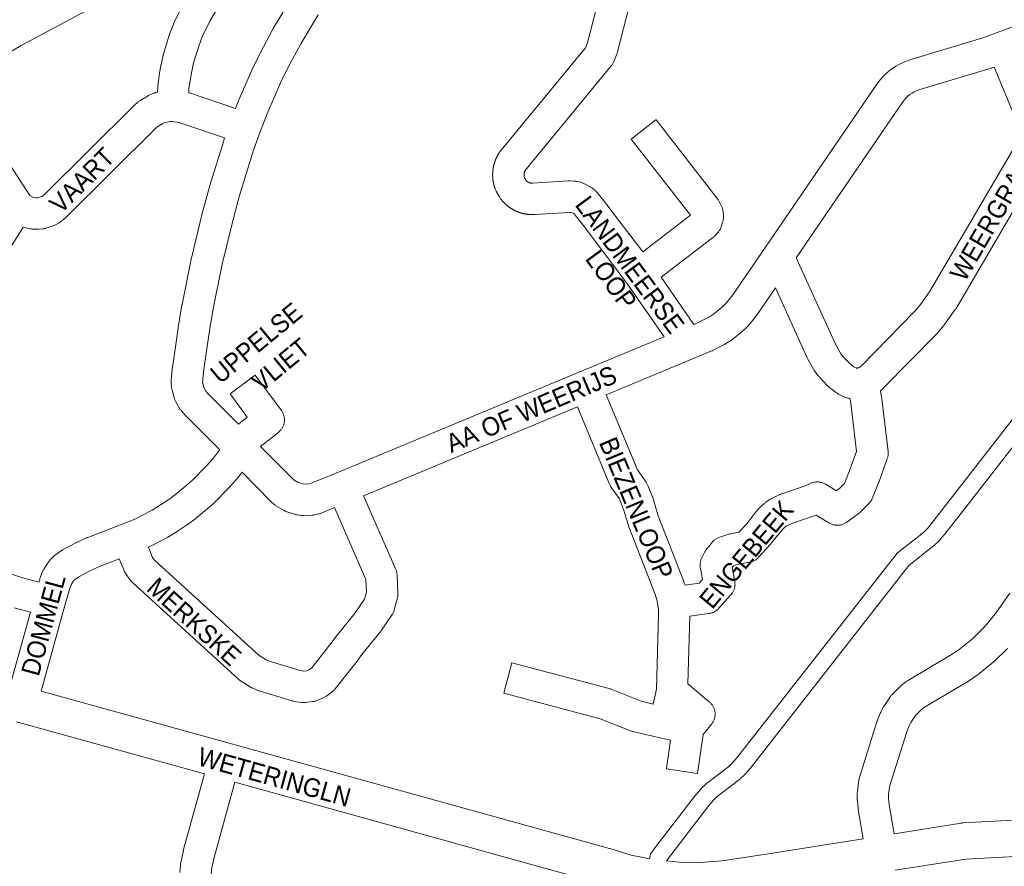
# Model space of a CAD drawing. Header units: metres. Extents: x 123819 to 142731, y 393440 to 405763.
# Tile 78 of 256: x 130596 to 131004, y 394930 to 395282. Entities that reach past the tile are written whole.
import ezdxf
from ezdxf.enums import TextEntityAlignment as Align

# ---------------------------------------------------------------- set-up
doc = ezdxf.new("R2010")
doc.units = ezdxf.units.M
doc.header["$MEASUREMENT"] = 0
for name, color, linetype, lineweight in [('gs-anno-wegen algemeen tekst', 7, 'Continuous', 0), ('gs-knt-aanvullende hoofdweg', 7, 'Continuous', 0), ('gs-knt-fietspaden', 7, 'Continuous', 0), ('gs-knt-wegen algemeen', 7, 'Continuous', 0), ('gs-vlk-plantopografie wegen algemeen', 7, 'Continuous', 0)]:
    doc.layers.add(name, color=color, linetype=linetype, lineweight=lineweight)
doc.styles.add('Style-Arial', font='arial.ttf')

msp = doc.modelspace()

# ---------------------------------------------------------------- linework, layer by layer
at = {"layer": 'gs-knt-aanvullende hoofdweg', "color": 7, "linetype": 'Continuous', "flags": 128}
for points in [[(130628.96, 395288.46), (130596.25, 395271.03), (130569.65, 395255.42)], [(130604.63, 395003.17), (130682.69, 394981.55), (130840.55, 394937.84), (130840.66, 394937.81), (130849.57, 394935.18), (130853.8, 394934.23), (130857.22, 394933.63)], [(130672.41, 394968.81), (130594.35, 394990.43)], [(130958.7, 394944), (130986.49, 394948.41), (130986.74, 394948.44), (130986.83, 394948.45), (130986.87, 394948.46), (130987, 394948.47), (130987.26, 394948.49), (131029.47, 394950.76), (131071.8, 394953.04), (131072.02, 394953.05), (131072.23, 394953.05), (131175.58, 394952.6), (131180.38, 394952.58), (131182.92, 394952.97), (131188.95, 394954.43), (131194.68, 394956.54), (131200.21, 394959.33), (131202.62, 394960.82), (131207.69, 394964.59), (131209.81, 394966.47), (131214.08, 394970.97), (131217.79, 394975.92), (131219.5, 394978.68), (131220.48, 394980.53)], [(130854.67, 394918.83), (130851.05, 394919.46), (130850.86, 394919.5), (130850.67, 394919.54), (130846.02, 394920.59), (130845.79, 394920.64), (130845.56, 394920.71), (130836.48, 394923.38), (130684.96, 394965.34)], [(130864.19, 394932.72), (130869.47, 394932.22), (130878.37, 394932.12), (130887.27, 394932.76), (130905.54, 394935.56), (130945.84, 394941.95)], [(131024.38, 394935.45), (130988.46, 394933.51), (130959.21, 394928.87)]]:
    msp.add_lwpolyline(points, dxfattribs=at)
at = {"layer": 'gs-knt-fietspaden', "color": 7, "linetype": 'Continuous', "flags": 128}
for points in [[(130857.22, 394933.63), (130857.44, 394934.86), (130857.44, 394934.87), (130857.48, 394935.03), (130857.48, 394935.04), (130857.52, 394935.19), (130857.52, 394935.21), (130857.57, 394935.35), (130857.58, 394935.38), (130857.62, 394935.5), (130857.64, 394935.55), (130857.69, 394935.66), (130857.72, 394935.72), (130857.76, 394935.81), (130857.8, 394935.88), (130857.84, 394935.95), (130857.88, 394936.03), (130857.92, 394936.09), (130857.98, 394936.18), (130858.01, 394936.23), (130858.08, 394936.33), (130858.11, 394936.37), (130859.5, 394938.23), (130859.53, 394938.27), (130876.28, 394960.05), (130876.29, 394960.05), (130876.35, 394960.13), (130876.41, 394960.21), (130878.56, 394962.69), (130878.67, 394962.82), (130878.79, 394962.94), (130880.54, 394964.6), (130880.64, 394964.69), (130880.68, 394964.73), (130880.73, 394964.77), (130880.83, 394964.85), (130890.13, 394971.95), (130891.62, 394973.37), (130893.48, 394975.51), (130959.54, 395059.92), (130959.64, 395060.04), (130959.75, 395060.16), (130959.87, 395060.28), (130959.99, 395060.39), (130960.12, 395060.5), (130966.42, 395065.52), (130967.39, 395066.29), (130971, 395069.17), (130972.53, 395070.65), (130974.27, 395072.67), (131024.26, 395136.88)], [(131029.96, 395132.77), (130979.76, 395068.29), (130979.7, 395068.23), (130979.65, 395068.16), (130977.74, 395065.95), (130977.64, 395065.83), (130977.53, 395065.72), (130975.77, 395064.01), (130975.64, 395063.89), (130975.51, 395063.79), (130971.77, 395060.8), (130970.8, 395060.03), (130964.81, 395055.26), (130898.95, 394971.12), (130898.89, 394971.05), (130898.84, 394970.98), (130896.8, 394968.64), (130896.69, 394968.52), (130896.58, 394968.4), (130894.83, 394966.74), (130894.74, 394966.65), (130894.71, 394966.63), (130894.69, 394966.61), (130894.67, 394966.6), (130894.64, 394966.57), (130894.54, 394966.49), (130885.24, 394959.39), (130883.76, 394957.97), (130881.79, 394955.7), (130864.2, 394932.76), (130864.19, 394932.72)]]:
    msp.add_lwpolyline(points, dxfattribs=at)
at = {"layer": 'gs-knt-wegen algemeen', "color": 7, "linetype": 'Continuous', "flags": 128}
for points in [[(130688.57, 395304.4), (130674.72, 395281.44), (130671.46, 395274.61), (130670.15, 395271.26), (130667.91, 395263.95), (130667.09, 395260.37), (130666.44, 395256.68), (130665.98, 395253.04), (130665.89, 395251.5), (130665.97, 395251.48), (130666.15, 395251.42), (130685.27, 395244.97)], [(130685.27, 395244.97), (130686.55, 395248.3), (130686.66, 395248.57), (130692.07, 395260.9), (130692.18, 395261.14), (130695.34, 395267.63), (130695.46, 395267.88), (130700.97, 395278.09), (130701.05, 395278.24), (130701.13, 395278.38), (130708.6, 395290.71), (130708.69, 395290.86), (130708.79, 395291.01), (130716.93, 395302.92), (130717.08, 395303.13), (130717.24, 395303.33), (130718.49, 395304.87), (130718.65, 395305.07), (130718.82, 395305.25), (130719, 395305.43), (130719.18, 395305.61), (130721.1, 395307.35)], [(130863.27, 395150.24), (130847.82, 395172.46), (130829.58, 395196.46), (130825.69, 395201.33), (130824.76, 395201.8), (130823.87, 395201.84), (130809.55, 395200.95), (130809.42, 395200.95), (130809.29, 395200.94), (130809.16, 395200.93), (130809.04, 395200.93), (130808.91, 395200.92), (130808.78, 395200.92), (130808.65, 395200.92), (130808.53, 395200.92), (130808.4, 395200.92), (130808.27, 395200.92), (130808.14, 395200.92), (130808.02, 395200.92), (130807.89, 395200.93), (130807.76, 395200.93), (130807.63, 395200.94), (130807.51, 395200.95), (130807.38, 395200.95), (130807.25, 395200.96), (130807.13, 395200.97), (130807, 395200.98), (130806.87, 395200.99), (130806.75, 395201.01), (130806.62, 395201.02), (130806.49, 395201.04), (130806.37, 395201.05), (130806.24, 395201.07), (130806.11, 395201.09), (130805.99, 395201.11), (130805.86, 395201.12), (130805.74, 395201.15), (130805.61, 395201.17), (130805.48, 395201.19), (130805.36, 395201.21), (130805.23, 395201.24), (130805.11, 395201.26), (130804.98, 395201.29), (130804.86, 395201.32), (130804.74, 395201.35), (130804.61, 395201.38), (130804.49, 395201.41), (130804.36, 395201.44), (130804.24, 395201.47), (130804.12, 395201.5), (130804, 395201.54), (130803.87, 395201.57), (130803.75, 395201.61), (130803.63, 395201.65), (130803.51, 395201.68), (130803.39, 395201.72), (130803.26, 395201.76), (130803.14, 395201.8), (130803.02, 395201.85), (130802.9, 395201.89), (130802.78, 395201.93), (130802.66, 395201.98), (130802.54, 395202.02), (130802.43, 395202.07), (130802.31, 395202.12), (130802.19, 395202.16), (130802.07, 395202.21), (130801.95, 395202.26), (130801.84, 395202.31), (130801.72, 395202.37), (130801.61, 395202.42), (130801.49, 395202.47), (130801.37, 395202.53), (130801.26, 395202.58), (130801.15, 395202.64), (130801.03, 395202.7), (130800.92, 395202.75), (130800.8, 395202.81), (130800.69, 395202.87), (130800.58, 395202.93), (130800.47, 395203), (130800.36, 395203.06), (130800.25, 395203.12), (130800.14, 395203.19), (130800.03, 395203.25), (130799.92, 395203.32), (130799.81, 395203.38), (130799.7, 395203.45), (130799.59, 395203.52), (130799.49, 395203.59), (130799.38, 395203.66), (130799.28, 395203.73), (130799.17, 395203.8), (130799.06, 395203.88), (130798.96, 395203.95), (130798.86, 395204.02), (130798.75, 395204.1), (130798.65, 395204.17), (130798.55, 395204.25), (130798.45, 395204.33), (130798.35, 395204.41), (130798.25, 395204.49), (130798.15, 395204.57), (130798.05, 395204.65), (130797.95, 395204.73), (130797.85, 395204.81), (130797.76, 395204.89), (130797.66, 395204.98), (130797.56, 395205.06), (130797.47, 395205.15), (130797.38, 395205.23), (130797.28, 395205.32), (130797.19, 395205.4), (130797.1, 395205.49), (130797.01, 395205.58), (130796.91, 395205.67), (130796.82, 395205.76), (130796.73, 395205.85), (130796.65, 395205.94), (130796.56, 395206.04), (130796.47, 395206.13), (130796.38, 395206.22), (130796.3, 395206.32), (130796.21, 395206.41), (130796.13, 395206.51), (130796.04, 395206.6), (130795.96, 395206.7), (130795.88, 395206.8), (130795.8, 395206.9), (130795.72, 395206.99), (130795.64, 395207.09), (130795.56, 395207.19), (130795.48, 395207.29), (130795.4, 395207.4), (130795.33, 395207.5), (130795.16, 395207.74), (130795, 395207.98), (130794.85, 395208.24), (130793.48, 395210.7), (130793.36, 395210.93), (130793.24, 395211.17), (130793.14, 395211.41), (130793.05, 395211.66), (130793.01, 395211.77), (130792.97, 395211.88), (130792.93, 395211.99), (130792.9, 395212.09), (130792.86, 395212.2), (130792.82, 395212.32), (130792.79, 395212.43), (130792.76, 395212.54), (130792.72, 395212.65), (130792.69, 395212.76), (130792.66, 395212.87), (130792.63, 395212.98), (130792.6, 395213.09), (130792.57, 395213.2), (130792.54, 395213.32), (130792.52, 395213.43), (130792.49, 395213.54), (130792.46, 395213.65), (130792.44, 395213.77), (130792.41, 395213.88), (130792.39, 395213.99), (130792.37, 395214.11), (130792.35, 395214.22), (130792.33, 395214.33), (130792.3, 395214.45), (130792.28, 395214.56), (130792.27, 395214.67), (130792.25, 395214.79), (130792.23, 395214.9), (130792.21, 395215.02), (130792.2, 395215.13), (130792.18, 395215.24), (130792.17, 395215.36), (130792.16, 395215.47), (130792.14, 395215.59), (130792.14, 395215.59), (130792.14, 395215.59), (130792.13, 395215.7), (130792.12, 395215.82), (130792.11, 395215.93), (130792.1, 395216.05), (130792.09, 395216.16), (130792.08, 395216.28), (130792.08, 395216.4), (130792.07, 395216.51), (130792.06, 395216.63), (130792.06, 395216.74), (130792.06, 395216.86), (130792.05, 395216.97), (130792.05, 395217.09), (130792.05, 395217.2), (130792.05, 395217.32), (130792.05, 395217.44), (130792.05, 395217.55), (130792.05, 395217.67), (130792.05, 395217.78), (130792.05, 395217.9), (130792.06, 395218.01), (130792.06, 395218.13), (130792.07, 395218.24), (130792.07, 395218.36), (130792.08, 395218.47), (130792.09, 395218.59), (130792.1, 395218.7), (130792.11, 395218.82), (130792.12, 395218.93), (130792.13, 395219.05), (130792.14, 395219.16), (130792.15, 395219.28), (130792.17, 395219.39), (130792.18, 395219.51), (130792.19, 395219.62), (130792.21, 395219.74), (130792.23, 395219.85), (130792.24, 395219.97), (130792.26, 395220.08), (130792.28, 395220.19), (130792.3, 395220.31), (130792.32, 395220.42), (130792.34, 395220.54), (130792.36, 395220.65), (130792.39, 395220.76), (130792.41, 395220.88), (130792.43, 395220.99), (130792.46, 395221.1), (130792.48, 395221.21), (130792.51, 395221.33), (130792.54, 395221.44), (130792.57, 395221.55), (130792.59, 395221.66), (130792.62, 395221.77), (130792.65, 395221.89), (130792.69, 395222), (130792.72, 395222.11), (130792.75, 395222.22), (130792.78, 395222.33), (130792.82, 395222.44), (130792.85, 395222.55), (130792.89, 395222.66), (130792.92, 395222.77), (130792.96, 395222.88), (130793, 395222.99), (130793.04, 395223.1), (130793.08, 395223.21), (130793.12, 395223.31), (130793.16, 395223.42), (130793.2, 395223.53), (130793.24, 395223.64), (130793.28, 395223.75), (130793.33, 395223.85), (130793.37, 395223.96), (130793.42, 395224.06), (130793.46, 395224.17), (130793.51, 395224.28), (130793.56, 395224.38), (130793.61, 395224.49), (130793.65, 395224.59), (130793.7, 395224.7), (130793.75, 395224.8), (130793.81, 395224.9), (130793.86, 395225.01), (130793.91, 395225.11), (130793.96, 395225.21), (130794.02, 395225.31), (130794.07, 395225.42), (130794.12, 395225.52), (130794.18, 395225.62), (130794.24, 395225.72), (130794.29, 395225.82), (130794.35, 395225.92), (130794.49, 395226.14), (130794.63, 395226.36), (130794.79, 395226.57), (130794.95, 395226.78), (130830.61, 395270.16), (130831.4, 395272.13), (130835.59, 395288.32)], [(130569.65, 395255.42), (130599.92, 395208.85), (130601.1, 395208.19), (130602.47, 395207.86), (130602.85, 395207.84), (130603.23, 395207.88), (130604.79, 395208.37), (130605.02, 395208.49), (130606.12, 395209.37), (130643.1, 395246.07), (130643.24, 395246.2), (130643.38, 395246.33), (130644.79, 395247.57), (130645, 395247.75), (130645.22, 395247.92), (130645.45, 395248.08), (130645.68, 395248.23), (130648.72, 395250.11), (130648.96, 395250.25), (130649.2, 395250.37), (130649.45, 395250.49), (130649.7, 395250.6), (130651.36, 395251.27), (130651.61, 395251.37), (130651.87, 395251.45), (130652.13, 395251.53), (130652.39, 395251.59), (130652.86, 395251.69), (130652.99, 395253.99), (130653, 395254.22), (130653.03, 395254.44), (130653.54, 395258.48), (130653.56, 395258.64), (130653.59, 395258.8), (130654.3, 395262.8), (130654.33, 395262.96), (130654.36, 395263.12), (130655.27, 395267.08), (130655.32, 395267.31), (130655.39, 395267.54), (130657.78, 395275.32), (130657.85, 395275.55), (130657.94, 395275.77), (130659.41, 395279.56), (130659.51, 395279.78), (130659.61, 395280), (130663.11, 395287.34)], [(130719.64, 395283.81), (130712.35, 395271.77), (130706.99, 395261.82), (130703.94, 395255.56), (130698.65, 395243.47), (130695.21, 395234.57), (130692.79, 395227.63), (130687, 395208.86), (130684.41, 395199.48), (130679.77, 395180.4), (130675.89, 395161.16), (130674.3, 395151.86), (130672.14, 395136.67), (130671.64, 395131.35), (130671.67, 395130.9), (130672.14, 395129.16), (130673, 395127.62), (130673.67, 395126.84), (130686.5, 395113.94)], [(130875.57, 395155.36), (130877.68, 395156.24), (130882.07, 395158.46), (130883.79, 395159.58), (130887.51, 395162.62), (130888.96, 395164.1), (130891.73, 395167.57), (130905.27, 395187.36), (130951.59, 395255.07), (130952.89, 395256.8), (130954.32, 395258.41), (130955.89, 395259.9), (130957.57, 395261.24), (130959.37, 395262.45), (130961.26, 395263.49), (130963.23, 395264.37), (130965.27, 395265.08), (130995.08, 395274.09), (131009.41, 395279.36)], [(131000.25, 395262.11), (130999.4, 395261.8), (130999.21, 395261.74), (130999.03, 395261.68), (130969.03, 395252.62), (130968.04, 395252.27), (130967.07, 395251.84), (130966.15, 395251.33), (130965.27, 395250.74), (130964.44, 395250.08), (130963.67, 395249.35), (130962.97, 395248.56), (130962.34, 395247.71), (130918.09, 395183.03)], [(130943.12, 395137.01), (130943.87, 395137.36), (130944.61, 395137.7), (130945.05, 395138.06), (130967.09, 395160.53), (130969.24, 395163.06), (130973.36, 395168.82), (131009.2, 395229.9), (131012.11, 395236.6), (131011.91, 395236.73), (131011.67, 395236.91), (131011.43, 395237.1), (131011.21, 395237.31), (131010.99, 395237.52), (131010.78, 395237.74), (131010.59, 395237.98), (131010.4, 395238.22), (131010.23, 395238.47), (131010.07, 395238.72), (131009.92, 395238.99), (131009.79, 395239.26), (131009.66, 395239.54), (131000.25, 395262.11)], [(130680.78, 395232.75), (130662.16, 395239.02), (130661.11, 395239.31), (130658.87, 395239.56), (130658.15, 395239.53), (130655.73, 395238.99), (130655.08, 395238.73), (130652.98, 395237.44), (130652.14, 395236.69), (130615.04, 395199.89), (130614.88, 395199.73), (130614.71, 395199.58), (130614.53, 395199.43), (130612.72, 395197.98), (130612.5, 395197.81), (130612.27, 395197.65), (130612.03, 395197.5), (130611.79, 395197.36), (130610.49, 395196.64), (130610.26, 395196.52), (130610.02, 395196.41), (130609.78, 395196.3), (130609.53, 395196.21), (130609.28, 395196.13), (130606.45, 395195.25), (130606.2, 395195.18), (130605.95, 395195.12), (130605.69, 395195.06), (130605.43, 395195.02), (130605.17, 395194.99), (130603.69, 395194.84), (130603.4, 395194.82), (130603.11, 395194.81), (130602.81, 395194.82), (130601.33, 395194.87), (130601.07, 395194.89), (130600.81, 395194.91), (130600.55, 395194.95), (130600.29, 395194.99), (130600.03, 395195.05), (130597.17, 395195.75), (130587.12, 395179.87)], [(130678.74, 395103.28), (130664.27, 395117.82), (130664.1, 395118), (130663.94, 395118.18), (130662.69, 395119.64), (130662.53, 395119.84), (130662.37, 395120.05), (130662.22, 395120.26), (130662.08, 395120.48), (130661.95, 395120.7), (130660.38, 395123.51), (130660.25, 395123.74), (130660.14, 395123.99), (130660.03, 395124.23), (130659.93, 395124.48), (130659.85, 395124.74), (130659.77, 395125), (130658.94, 395128.11), (130658.87, 395128.4), (130658.81, 395128.7), (130658.77, 395129), (130658.74, 395129.3), (130658.61, 395130.9), (130658.6, 395131.18), (130658.59, 395131.46), (130658.6, 395131.73), (130658.62, 395132.01), (130659.19, 395138.05), (130659.23, 395138.36), (130661.42, 395153.78), (130661.45, 395153.96), (130663.07, 395163.45), (130663.11, 395163.64), (130667.03, 395183.11), (130667.09, 395183.36), (130671.79, 395202.65), (130671.84, 395202.84), (130674.47, 395212.42), (130674.53, 395212.6), (130680.38, 395231.58), (130680.46, 395231.8), (130680.78, 395232.75)], [(131020.63, 395223.65), (130984.44, 395161.98), (130984.29, 395161.73), (130984.12, 395161.48), (130979.67, 395155.27), (130979.51, 395155.07), (130979.35, 395154.87), (130976.89, 395151.94), (130976.73, 395151.76), (130976.56, 395151.58), (130954.1, 395128.69), (130953.93, 395128.53), (130953.76, 395128.38), (130953.59, 395128.23), (130953.02, 395127.76)], [(130909.49, 395170.47), (130902.34, 395160.02), (130902.2, 395159.83), (130902.06, 395159.64), (130898.92, 395155.71), (130898.78, 395155.54), (130898.63, 395155.37), (130898.48, 395155.21), (130896.55, 395153.24), (130896.38, 395153.08), (130896.2, 395152.92), (130896.02, 395152.77), (130891.76, 395149.28), (130891.57, 395149.13), (130891.38, 395148.99), (130891.19, 395148.86), (130888.87, 395147.36), (130888.67, 395147.23), (130888.47, 395147.11), (130888.26, 395147), (130883.34, 395144.52), (130883.13, 395144.41), (130882.91, 395144.32), (130875.73, 395141.32), (130839.23, 395126.11)], [(130871.9, 395047.18), (130877.76, 395047.96), (130879.16, 395049.51), (130878.28, 395054.21), (130878.23, 395054.52), (130878.19, 395054.83), (130878.17, 395055.14), (130878.16, 395055.45), (130878.17, 395055.76), (130878.2, 395056.07), (130878.24, 395056.38), (130878.29, 395056.68), (130878.36, 395056.99), (130878.44, 395057.29), (130878.54, 395057.58), (130878.65, 395057.87), (130878.77, 395058.16), (130879.82, 395060.41), (130879.95, 395060.67), (130880.1, 395060.93), (130880.25, 395061.18), (130880.42, 395061.43), (130880.59, 395061.66), (130882.99, 395064.74), (130883.19, 395064.98), (130883.4, 395065.21), (130883.62, 395065.43), (130883.85, 395065.64), (130884.09, 395065.84), (130884.34, 395066.03), (130884.59, 395066.21), (130884.86, 395066.37), (130885.13, 395066.52), (130885.41, 395066.65), (130885.7, 395066.78), (130885.99, 395066.89), (130889.67, 395068.16), (130889.9, 395068.24), (130890.14, 395068.31), (130890.37, 395068.36), (130890.61, 395068.41), (130894.3, 395069.1), (130897.65, 395072.76), (130901.51, 395077.67), (130901.63, 395077.83), (130901.76, 395077.97), (130903, 395079.37), (130903.17, 395079.55), (130903.35, 395079.73), (130903.53, 395079.9), (130904.85, 395081.08), (130905.03, 395081.24), (130905.23, 395081.39), (130905.43, 395081.54), (130906.86, 395082.55), (130907.09, 395082.71), (130907.33, 395082.85), (130907.57, 395082.99), (130907.82, 395083.11), (130910.99, 395084.62), (130911.22, 395084.72), (130911.45, 395084.82), (130911.68, 395084.9), (130922.18, 395088.5), (130924.2, 395089.42), (130924.49, 395089.54), (130924.78, 395089.65), (130925.08, 395089.74), (130925.38, 395089.82), (130925.69, 395089.88), (130926, 395089.93), (130926.31, 395089.97), (130926.62, 395089.99), (130926.93, 395089.99), (130927.24, 395089.98), (130927.56, 395089.96), (130927.87, 395089.92), (130928.17, 395089.86), (130928.48, 395089.79), (130928.78, 395089.71), (130929.07, 395089.61), (130929.37, 395089.5), (130929.65, 395089.37), (130929.93, 395089.23), (130930.2, 395089.08), (130934.81, 395086.34), (130936.13, 395087.34), (130938.16, 395089.38), (130940.1, 395094.28), (130943.13, 395102.63), (130940.54, 395123.76), (130940.38, 395124.59), (130940.03, 395124.64), (130939.75, 395124.69), (130939.47, 395124.75), (130939.2, 395124.82), (130938.92, 395124.9), (130938.65, 395124.99), (130938.39, 395125.1), (130938.13, 395125.22), (130935.78, 395126.34), (130935.53, 395126.47), (130935.28, 395126.61), (130935.04, 395126.76), (130934.81, 395126.92), (130934.58, 395127.09), (130931.64, 395129.4), (130931.45, 395129.55), (130931.27, 395129.71), (130931.1, 395129.87), (130930.93, 395130.04), (130927.62, 395133.54), (130927.44, 395133.74), (130927.27, 395133.94), (130927.1, 395134.16), (130925.68, 395136.1), (130925.52, 395136.32), (130925.38, 395136.55), (130925.24, 395136.78), (130922.89, 395140.98), (130922.77, 395141.22), (130922.65, 395141.47), (130909.49, 395170.47)], [(130695.73, 395104.66), (130708.95, 395091.35), (130709.61, 395090.76), (130711.3, 395089.73), (130713.17, 395089.13), (130713.67, 395089.06), (130715.84, 395089.16), (130716.39, 395089.29), (130727.37, 395093.77), (130828.23, 395135.63), (130863.27, 395150.24)], [(130839.23, 395126.11), (130852.14, 395094.94), (130855.72, 395089.89), (130855.89, 395089.64), (130856.05, 395089.38), (130856.19, 395089.11), (130856.33, 395088.83), (130856.45, 395088.55), (130858.63, 395083.12), (130858.73, 395082.84), (130858.82, 395082.55), (130860.82, 395075.87), (130871.37, 395048.71), (130871.47, 395048.43), (130871.9, 395047.18)], [(130953.02, 395127.76), (130953.36, 395126.03), (130953.4, 395125.8), (130953.44, 395125.57), (130956.24, 395102.67), (130956.27, 395102.36), (130956.28, 395102.06), (130956.29, 395101.75), (130956.27, 395101.45), (130956.25, 395101.14), (130956.2, 395100.84), (130956.15, 395100.54), (130956.08, 395100.24), (130955.99, 395099.95), (130955.9, 395099.66), (130952.31, 395089.75), (130952.24, 395089.58), (130949.77, 395083.35), (130949.66, 395083.08), (130949.53, 395082.81), (130949.4, 395082.55), (130949.25, 395082.3), (130949.09, 395082.06), (130948.91, 395081.82), (130948.73, 395081.59), (130948.54, 395081.37), (130948.34, 395081.16), (130945.04, 395077.83), (130944.82, 395077.62), (130944.58, 395077.41), (130944.33, 395077.22), (130939.14, 395073.32), (130938.89, 395073.14), (130938.63, 395072.97), (130938.37, 395072.82), (130938.1, 395072.67), (130937.82, 395072.55), (130937.53, 395072.43), (130937.24, 395072.33), (130936.95, 395072.24), (130936.65, 395072.17), (130936.35, 395072.11), (130936.04, 395072.06), (130935.74, 395072.03), (130935.43, 395072.01), (130935.12, 395072.01), (130934.82, 395072.02), (130934.51, 395072.05), (130934.21, 395072.09), (130933.9, 395072.15), (130933.6, 395072.22), (130933.31, 395072.3), (130933.02, 395072.4), (130932.73, 395072.51), (130932.45, 395072.64), (130932.18, 395072.77), (130931.91, 395072.92), (130926.41, 395076.19), (130916.26, 395072.71), (130913.92, 395071.59), (130913.24, 395071.11), (130912.48, 395070.44), (130911.63, 395069.48), (130907.74, 395064.53), (130907.59, 395064.34), (130907.42, 395064.15), (130902.43, 395058.7), (130902.22, 395058.48), (130902.01, 395058.27), (130901.78, 395058.08), (130901.54, 395057.89), (130901.3, 395057.72), (130901.05, 395057.55), (130900.79, 395057.4), (130900.52, 395057.26), (130900.25, 395057.13), (130899.97, 395057.02), (130899.69, 395056.92), (130899.4, 395056.83), (130899.11, 395056.75), (130898.82, 395056.69), (130893.47, 395055.7), (130892.08, 395055.22), (130891.48, 395054.45), (130892.54, 395048.75), (130892.6, 395048.44), (130892.63, 395048.13), (130892.65, 395047.82), (130892.66, 395047.5), (130892.65, 395047.19), (130892.62, 395046.88), (130892.58, 395046.57), (130892.53, 395046.26), (130892.45, 395045.95), (130892.37, 395045.65), (130892.27, 395045.35), (130892.16, 395045.06), (130892.03, 395044.77), (130891.89, 395044.49), (130891.73, 395044.21), (130891.57, 395043.95), (130891.39, 395043.69), (130891.19, 395043.44), (130890.99, 395043.2), (130885.84, 395037.47), (130885.63, 395037.25), (130885.41, 395037.04), (130885.18, 395036.84), (130884.94, 395036.64), (130884.69, 395036.46), (130884.44, 395036.3), (130884.17, 395036.14), (130883.9, 395036), (130883.62, 395035.87), (130883.34, 395035.75), (130883.05, 395035.65), (130882.76, 395035.56), (130882.46, 395035.48), (130882.16, 395035.42), (130881.86, 395035.37), (130873.85, 395034.31)], [(130827.21, 395121.11), (130738.46, 395084.27)], [(130588.81, 395052.84), (130596.91, 395050.25), (130603.66, 395048.43), (130604, 395049.65), (130604.08, 395049.93), (130604.18, 395050.21), (130605.06, 395052.54), (130605.17, 395052.79), (130605.28, 395053.05), (130605.4, 395053.29), (130605.54, 395053.53), (130605.68, 395053.77), (130607.47, 395056.54), (130607.64, 395056.79), (130607.81, 395057.02), (130608, 395057.25), (130608.2, 395057.47), (130609.33, 395058.68), (130609.54, 395058.89), (130609.75, 395059.09), (130609.98, 395059.28), (130610.21, 395059.46), (130612.87, 395061.42), (130613.07, 395061.56), (130613.28, 395061.7), (130613.49, 395061.83), (130613.71, 395061.95), (130619.23, 395064.84), (130619.39, 395064.92), (130619.55, 395064.99), (130623.57, 395066.83), (130623.75, 395066.91), (130623.93, 395066.98), (130638.27, 395072.5), (130643.17, 395074.43), (130650.62, 395078.3), (130654.13, 395080.43), (130657.61, 395082.75), (130660.91, 395085.19), (130667.35, 395090.63), (130673.28, 395096.63), (130675.96, 395099.74), (130678.54, 395103), (130678.74, 395103.28)], [(130688, 395093.97), (130686.1, 395091.56), (130685.91, 395091.34), (130682.99, 395087.95), (130682.85, 395087.79), (130682.69, 395087.63), (130676.41, 395081.27), (130676.2, 395081.07), (130675.98, 395080.88), (130669.15, 395075.1), (130668.98, 395074.97), (130668.81, 395074.83), (130665.21, 395072.18), (130664.97, 395072.01), (130661.26, 395069.53), (130661.01, 395069.37), (130661.01, 395069.37), (130661.01, 395069.37)], [(130726.42, 395079.32), (130720.82, 395077.04), (130720.58, 395076.94), (130720.33, 395076.86), (130720.08, 395076.79), (130719.83, 395076.72), (130718.2, 395076.35), (130717.91, 395076.29), (130717.63, 395076.24), (130717.33, 395076.21), (130717.04, 395076.19), (130713.71, 395076.03), (130713.42, 395076.02), (130713.12, 395076.02), (130712.83, 395076.04), (130712.54, 395076.08), (130710.89, 395076.29), (130710.6, 395076.34), (130710.31, 395076.4), (130710.03, 395076.47), (130709.75, 395076.55), (130706.57, 395077.57), (130706.27, 395077.67), (130705.99, 395077.79), (130705.7, 395077.92), (130705.43, 395078.06), (130705.16, 395078.22), (130702.31, 395079.96), (130702.06, 395080.12), (130701.83, 395080.29), (130701.6, 395080.47), (130701.37, 395080.66), (130700.13, 395081.78), (130699.98, 395081.91), (130699.85, 395082.04), (130688, 395093.97)], [(130738.46, 395084.27), (130751.84, 395053.63), (130751.96, 395053.36), (130752.06, 395053.08), (130752.14, 395052.79), (130752.22, 395052.5), (130752.28, 395052.21), (130752.33, 395051.91), (130752.36, 395051.62), (130752.38, 395051.32), (130752.71, 395043.83), (130752.72, 395043.54), (130752.71, 395043.25), (130752.7, 395042.96), (130752.66, 395042.68), (130752.62, 395042.39), (130752.56, 395042.11), (130752.49, 395041.83), (130751.14, 395036.85), (130751.05, 395036.56), (130750.95, 395036.27), (130750.84, 395035.99), (130750.71, 395035.72), (130750.57, 395035.45), (130750.42, 395035.18), (130750.26, 395034.93), (130745.65, 395028.08), (130745.48, 395027.83), (130745.29, 395027.59), (130737.77, 395018.42), (130735.89, 395015.84), (130735.74, 395015.64)], [(130649.11, 395062.85), (130650.73, 395058.85), (130651.16, 395058.15), (130651.66, 395057.51), (130695.05, 395017.99), (130697.97, 395016.16), (130699.21, 395015.6), (130712.08, 395011.73), (130713.67, 395011.49), (130714.86, 395011.63), (130715.96, 395012.09), (130716.97, 395012.87), (130725.44, 395023.6), (130727.36, 395026.24), (130727.47, 395026.39), (130727.59, 395026.54), (130735.02, 395035.6), (130738.86, 395041.3), (130739.66, 395044.26), (130739.43, 395049.53), (130726.42, 395079.32)], [(130661.01, 395069.37), (130657.19, 395067.05), (130657, 395066.94), (130656.81, 395066.84), (130649.11, 395062.85)], [(130637, 395058.06), (130628.79, 395054.9), (130625.11, 395053.22), (130620.2, 395050.64), (130618.41, 395049.33), (130618.09, 395048.99), (130617, 395047.29), (130616.47, 395045.89), (130614.48, 395038.71), (130604.63, 395003.17)], [(130735.74, 395015.64), (130726.7, 395004.19), (130726.5, 395003.94), (130726.29, 395003.71), (130726.06, 395003.49), (130725.83, 395003.28), (130725.58, 395003.08), (130723.25, 395001.26), (130723.01, 395001.09), (130722.77, 395000.92), (130722.52, 395000.77), (130722.26, 395000.63), (130722, 395000.5), (130721.73, 395000.38), (130719, 394999.26), (130718.72, 394999.15), (130718.45, 394999.06), (130718.17, 394998.98), (130717.88, 394998.91), (130717.59, 394998.86), (130717.3, 394998.81), (130714.37, 394998.46), (130714.08, 394998.43), (130713.78, 394998.41), (130713.49, 394998.41), (130713.2, 394998.42), (130712.91, 394998.45), (130712.62, 394998.48), (130709.69, 394998.92), (130709.39, 394998.97), (130709.08, 394999.04), (130708.78, 394999.12), (130695.05, 395003.25), (130694.77, 395003.34), (130694.5, 395003.45), (130694.23, 395003.56), (130692.2, 395004.48), (130691.93, 395004.61), (130691.68, 395004.75), (130691.43, 395004.9), (130687.64, 395007.27), (130687.4, 395007.43), (130687.16, 395007.6), (130686.94, 395007.78), (130686.72, 395007.97), (130642.49, 395048.25), (130642.3, 395048.44), (130642.11, 395048.63), (130641.93, 395048.83), (130641.75, 395049.04), (130640.69, 395050.41), (130640.53, 395050.61), (130640.39, 395050.82), (130640.25, 395051.03), (130639.35, 395052.5), (130639.22, 395052.73), (130639.09, 395052.97), (130638.98, 395053.21), (130638.87, 395053.46), (130637, 395058.06)], [(130945.84, 394941.95), (130943.85, 394954.05), (130943.82, 394954.26), (130943.79, 394954.46), (130943.45, 394957.87), (130943.43, 394958.1), (130943.42, 394958.33), (130943.42, 394958.56), (130943.44, 394960.89), (130943.44, 394961.17), (130943.46, 394961.45), (130943.49, 394961.73), (130944.12, 394966.33), (130944.17, 394966.6), (130944.22, 394966.86), (130944.28, 394967.13), (130944.36, 394967.39), (130951.59, 394990.44), (130951.65, 394990.64), (130951.73, 394990.85), (130952.89, 394993.84), (130952.98, 394994.06), (130953.07, 394994.26), (130953.17, 394994.47), (130954.21, 394996.5), (130954.35, 394996.75), (130954.5, 394996.99), (130954.66, 394997.23), (130957.25, 395000.97), (130957.42, 395001.2), (130957.6, 395001.43), (130957.79, 395001.64), (130957.98, 395001.85), (130961.2, 395005.08), (130961.4, 395005.28), (130961.62, 395005.46), (130961.84, 395005.64), (130963.64, 395007.04), (130963.86, 395007.19), (130964.08, 395007.34), (130964.3, 395007.48), (130982.83, 395018.45), (130985.66, 395020.39), (130991.27, 395024.92), (130996.39, 395030), (130998.65, 395032.62), (131001.19, 395035.91), (131006.73, 395043.78)], [(130592.08, 395006.64), (130600.18, 395035.88), (130593.36, 395037.72)], [(131005.74, 395020.93), (131000.2, 395015.44), (131000.04, 395015.29), (130999.88, 395015.14), (130999.71, 395015), (130993.64, 395010.1), (130993.44, 395009.94), (130993.24, 395009.8), (130990.02, 395007.59), (130989.84, 395007.47), (130989.65, 395007.35), (130971.28, 394996.48), (130970.13, 394995.59), (130967.62, 394993.07), (130965.59, 394990.16), (130964.9, 394988.82), (130963.94, 394986.34), (130956.95, 394964.02), (130956.45, 394960.38), (130956.44, 394958.83), (130956.73, 394955.97), (130958.7, 394944)], [(130662.15, 394927.87), (130662.42, 394930.72), (130662.45, 394930.94), (130662.48, 394931.17), (130662.52, 394931.39), (130663.65, 394937), (130663.7, 394937.23), (130663.76, 394937.45), (130672.41, 394968.81)], [(130684.96, 394965.34), (130676.37, 394934.2), (130675.35, 394929.15), (130675.13, 394926.88), (130675.08, 394924.09), (130675.64, 394891.64), (130675.64, 394891.47), (130675.63, 394891.3), (130675.45, 394886.07), (130675.44, 394885.85), (130675.42, 394885.63), (130675.4, 394885.42), (130675.02, 394882.62), (130674.98, 394882.39), (130674.94, 394882.16), (130674.89, 394881.94), (130673.54, 394876.45), (130673.46, 394876.15), (130673.36, 394875.86), (130673.25, 394875.57), (130673.09, 394875.16)]]:
    msp.add_lwpolyline(points, dxfattribs=at)
for points in [[(130848.77, 395287.31), (130843.91, 395268.46), (130843.83, 395268.19), (130843.74, 395267.92), (130843.64, 395267.66), (130842.32, 395264.37), (130842.21, 395264.11), (130842.08, 395263.85), (130841.95, 395263.6), (130841.8, 395263.36), (130841.65, 395263.12), (130841.48, 395262.89), (130841.31, 395262.66), (130805.42, 395219.01), (130805.4, 395218.97), (130805.38, 395218.93), (130805.37, 395218.9), (130805.35, 395218.86), (130805.34, 395218.82), (130805.32, 395218.78), (130805.31, 395218.74), (130805.29, 395218.71), (130805.28, 395218.67), (130805.27, 395218.63), (130805.26, 395218.59), (130805.24, 395218.55), (130805.23, 395218.51), (130805.22, 395218.47), (130805.21, 395218.43), (130805.2, 395218.39), (130805.19, 395218.35), (130805.18, 395218.31), (130805.17, 395218.27), (130805.16, 395218.23), (130805.15, 395218.19), (130805.14, 395218.15), (130805.13, 395218.11), (130805.13, 395218.07), (130805.12, 395218.03), (130805.11, 395217.99), (130805.11, 395217.95), (130805.1, 395217.91), (130805.1, 395217.87), (130805.09, 395217.83), (130805.09, 395217.79), (130805.08, 395217.75), (130805.08, 395217.71), (130805.08, 395217.67), (130805.07, 395217.63), (130805.07, 395217.58), (130805.07, 395217.54), (130805.07, 395217.5), (130805.07, 395217.46), (130805.07, 395217.42), (130805.07, 395217.38), (130805.07, 395217.34), (130805.07, 395217.3), (130805.07, 395217.26), (130805.07, 395217.22), (130805.07, 395217.17), (130805.08, 395217.13), (130805.08, 395217.09), (130805.08, 395217.05), (130805.09, 395217.01), (130805.09, 395216.97), (130805.09, 395216.93), (130805.1, 395216.89), (130805.1, 395216.85), (130805.11, 395216.81), (130805.12, 395216.77), (130805.12, 395216.73), (130805.13, 395216.69), (130805.14, 395216.65), (130805.15, 395216.61), (130805.15, 395216.57), (130805.16, 395216.53), (130805.17, 395216.49), (130805.18, 395216.45), (130805.96, 395215.04), (130805.99, 395215.01), (130806.03, 395214.97), (130806.06, 395214.94), (130806.09, 395214.91), (130806.13, 395214.87), (130806.16, 395214.84), (130806.2, 395214.81), (130806.23, 395214.78), (130806.27, 395214.75), (130806.3, 395214.71), (130806.34, 395214.68), (130806.38, 395214.65), (130806.42, 395214.63), (130806.45, 395214.6), (130806.49, 395214.57), (130806.53, 395214.54), (130806.57, 395214.52), (130806.61, 395214.49), (130806.65, 395214.46), (130806.69, 395214.44), (130806.73, 395214.41), (130806.77, 395214.39), (130806.81, 395214.37), (130806.86, 395214.34), (130806.9, 395214.32), (130806.94, 395214.3), (130806.98, 395214.28), (130807.03, 395214.26), (130807.07, 395214.24), (130807.11, 395214.22), (130807.16, 395214.2), (130807.2, 395214.18), (130807.24, 395214.16), (130807.29, 395214.15), (130807.33, 395214.13), (130807.38, 395214.12), (130807.42, 395214.1), (130807.47, 395214.09), (130807.51, 395214.07), (130807.56, 395214.06), (130807.61, 395214.05), (130807.65, 395214.04), (130807.7, 395214.02), (130807.74, 395214.01), (130807.79, 395214), (130807.84, 395214), (130807.88, 395213.99), (130807.93, 395213.98), (130807.98, 395213.97), (130808.03, 395213.97), (130808.07, 395213.96), (130808.12, 395213.95), (130808.17, 395213.95), (130808.21, 395213.95), (130808.26, 395213.94), (130808.31, 395213.94), (130808.36, 395213.94), (130808.4, 395213.94), (130808.45, 395213.94), (130808.5, 395213.94), (130808.55, 395213.94), (130808.59, 395213.94), (130808.64, 395213.94), (130808.69, 395213.95), (130808.73, 395213.95), (130823.42, 395214.86), (130823.66, 395214.87), (130823.89, 395214.87), (130824.13, 395214.86), (130825.99, 395214.77), (130826.29, 395214.75), (130826.59, 395214.72), (130826.89, 395214.67), (130827.18, 395214.61), (130828.46, 395214.31), (130828.75, 395214.23), (130829.03, 395214.14), (130829.31, 395214.04), (130829.59, 395213.93), (130829.86, 395213.8), (130832.2, 395212.64), (130832.46, 395212.5), (130832.72, 395212.35), (130832.97, 395212.19), (130833.21, 395212.02), (130833.44, 395211.83), (130834.45, 395211), (130834.66, 395210.82), (130834.86, 395210.64), (130835.05, 395210.45), (130835.23, 395210.24), (130835.4, 395210.04), (130839.8, 395204.53), (130839.9, 395204.41), (130854.33, 395185.42), (130874.25, 395200.64), (130849.6, 395232.25, -0.35986), (130849.6, 395232.27), (130859.85, 395240.26, -0.352727), (130859.87, 395240.26), (130885.46, 395207.44), (130885.64, 395207.19), (130885.82, 395206.94), (130885.98, 395206.67), (130886.12, 395206.4), (130886.98, 395204.71), (130887.12, 395204.43), (130887.25, 395204.13), (130887.35, 395203.84), (130887.45, 395203.53), (130887.53, 395203.22), (130887.59, 395202.91), (130887.64, 395202.6), (130887.68, 395202.28), (130887.84, 395200.3), (130887.85, 395200.01), (130887.86, 395199.72), (130887.85, 395199.43), (130887.83, 395199.15), (130887.79, 395198.86), (130887.75, 395198.57), (130887.69, 395198.29), (130887.62, 395198.01), (130887.53, 395197.73), (130886.91, 395195.85), (130886.81, 395195.57), (130886.7, 395195.3), (130886.58, 395195.04), (130886.45, 395194.78), (130886.31, 395194.53), (130886.15, 395194.29), (130885.99, 395194.05), (130885.81, 395193.82), (130885.63, 395193.6), (130884.32, 395192.1), (130884.14, 395191.91), (130883.96, 395191.72), (130883.77, 395191.55), (130883.57, 395191.38), (130883.37, 395191.21), (130861.99, 395174.89), (130875.57, 395155.36)], [(130918.09, 395183.03), (130934.39, 395147.09), (130936.41, 395143.48), (130937.35, 395142.19), (130940.05, 395139.34), (130942.06, 395137.77), (130942.85, 395137.39), (130943.5, 395137.3, -0.633381), (130943.5, 395137.28), (130943.12, 395137.01)], [(130686.5, 395113.94), (130690.17, 395116.91), (130683.04, 395126.51, -0.390729), (130683.05, 395126.53), (130693.49, 395134.27, -0.384613), (130693.5, 395134.27), (130704.35, 395119.65), (130704.53, 395119.39), (130704.7, 395119.13), (130704.85, 395118.86), (130704.99, 395118.58), (130705.12, 395118.3), (130705.23, 395118.01), (130705.33, 395117.71), (130705.42, 395117.42), (130705.49, 395117.11), (130705.55, 395116.81), (130705.59, 395116.5), (130705.62, 395116.19), (130705.63, 395115.88), (130705.63, 395115.57), (130705.61, 395115.26), (130705.58, 395114.95), (130705.53, 395114.64), (130705.47, 395114.33), (130705.4, 395114.03), (130705.31, 395113.73), (130705.2, 395113.44), (130705.08, 395113.15), (130704.95, 395112.87), (130704.81, 395112.6), (130704.65, 395112.33), (130704.48, 395112.07), (130704.29, 395111.82), (130704.1, 395111.57), (130703.89, 395111.34), (130703.68, 395111.12), (130703.45, 395110.91), (130703.21, 395110.7), (130695.73, 395104.66)], [(130873.85, 395034.31), (130873.14, 395006.19), (130882.1, 394998.66), (130882.33, 394998.45), (130882.55, 394998.23), (130882.77, 394998), (130882.97, 394997.76), (130883.16, 394997.52), (130883.34, 394997.26), (130883.51, 394996.99), (130883.66, 394996.72), (130883.8, 394996.44), (130883.92, 394996.15), (130884.04, 394995.86), (130884.13, 394995.57), (130884.22, 394995.26), (130884.29, 394994.96), (130884.34, 394994.65), (130884.38, 394994.34), (130884.41, 394994.03), (130884.41, 394993.72), (130884.41, 394993.4), (130884.39, 394993.09), (130884.35, 394992.78), (130884.3, 394992.47), (130884.24, 394992.17), (130884.16, 394991.86), (130884.06, 394991.56), (130883.96, 394991.27), (130883.83, 394990.98), (130883.7, 394990.7), (130883.55, 394990.43), (130883.38, 394990.16), (130883.21, 394989.9), (130883.02, 394989.65), (130879.46, 394985.12), (130877.03, 394969.06, -0.370409), (130877.02, 394969.05), (130864.16, 394971, -0.370411), (130864.15, 394971.01), (130865.94, 394982.79), (130862.15, 394983.66), (130850.24, 394986.37), (130849.98, 394986.44), (130849.73, 394986.51), (130849.49, 394986.59), (130849.24, 394986.69), (130836.73, 394991.74), (130796.7, 395002.3, -0.384611), (130796.69, 395002.31), (130800.01, 395014.88, -0.384612), (130800.02, 395014.89), (130840.44, 395004.23), (130840.71, 395004.15), (130840.97, 395004.07), (130841.22, 395003.97), (130853.64, 394998.95), (130858.67, 394997.81), (130860.06, 395004.02), (130860.84, 395035.09), (130860.83, 395036.97), (130860.6, 395038.98), (130860.17, 395041.22), (130859.19, 395044.13), (130848.59, 395071.4), (130848.5, 395071.65), (130848.42, 395071.9), (130846.43, 395078.55), (130844.65, 395082.99), (130841.09, 395088.01), (130840.93, 395088.25), (130840.78, 395088.5), (130840.64, 395088.76), (130840.51, 395089.02), (130840.39, 395089.28), (130827.21, 395121.11)]]:
    msp.add_lwpolyline(points, format="xyb", dxfattribs=at)
at = {"layer": 'gs-vlk-plantopografie wegen algemeen', "color": 7, "linetype": 'Continuous', "flags": 128}
for points in [[(130857.22, 394933.63), (130857.44, 394934.86), (130857.44, 394934.87), (130857.48, 394935.03), (130857.48, 394935.04), (130857.52, 394935.19), (130857.52, 394935.21), (130857.57, 394935.35), (130857.58, 394935.38), (130857.62, 394935.5), (130857.64, 394935.55), (130857.69, 394935.66), (130857.72, 394935.72), (130857.76, 394935.81), (130857.8, 394935.88), (130857.84, 394935.95), (130857.88, 394936.03), (130857.92, 394936.09), (130857.98, 394936.18), (130858.01, 394936.23), (130858.08, 394936.33), (130858.11, 394936.37), (130859.5, 394938.23), (130859.53, 394938.27), (130876.28, 394960.05), (130876.29, 394960.05), (130876.35, 394960.13), (130876.41, 394960.21), (130878.56, 394962.69), (130878.67, 394962.82), (130878.79, 394962.94), (130880.54, 394964.6), (130880.64, 394964.69), (130880.68, 394964.73), (130880.73, 394964.77), (130880.83, 394964.85), (130890.13, 394971.95), (130891.62, 394973.37), (130893.48, 394975.51), (130959.54, 395059.92), (130959.64, 395060.04), (130959.75, 395060.16), (130959.87, 395060.28), (130959.99, 395060.39), (130960.12, 395060.5), (130966.42, 395065.52), (130967.39, 395066.29), (130971, 395069.17), (130972.53, 395070.65), (130974.27, 395072.67), (131024.26, 395136.88)], [(131029.96, 395132.77), (130979.76, 395068.29), (130979.7, 395068.23), (130979.65, 395068.16), (130977.74, 395065.95), (130977.64, 395065.83), (130977.53, 395065.72), (130975.77, 395064.01), (130975.64, 395063.89), (130975.51, 395063.79), (130971.77, 395060.8), (130970.8, 395060.03), (130964.81, 395055.26), (130898.95, 394971.12), (130898.89, 394971.05), (130898.84, 394970.98), (130896.8, 394968.64), (130896.69, 394968.52), (130896.58, 394968.4), (130894.83, 394966.74), (130894.74, 394966.65), (130894.71, 394966.63), (130894.69, 394966.61), (130894.67, 394966.6), (130894.64, 394966.57), (130894.54, 394966.49), (130885.24, 394959.39), (130883.76, 394957.97), (130881.79, 394955.7), (130864.2, 394932.76), (130864.19, 394932.72)]]:
    msp.add_lwpolyline(points, dxfattribs=at)

# ---------------------------------------------------------------- texts
at = {"layer": 'gs-anno-wegen algemeen tekst', "color": 7, "style": 'Style-Arial', "width": 0.909091}
for s, rotation, p in [('VAART', 45.0247, (130621.54, 395215.15)), ('WEERGRAAF', 59.7442, (131000.66, 395201.81)), ('LANDMEERSE', 306.4685, (130849.04, 395180.13)), ('LOOP', 306.2575, (130841.26, 395173.84)), ('UPPELSE', 39.4971, (130693.88, 395147.67)), ('VLIET', 39.4971, (130703.99, 395138.61)), ('AA OF WEERIJS', 23.0263, (130808.07, 395120.22)), ('BIEZENLOOP', 292.7247, (130851.68, 395079.08)), ('DOMMEL', 74.7274, (130605.51, 395030.68)), ('WETERINGLN', 344.42, (130701.43, 394967.54))]:
    msp.add_text(s, height=7.7, rotation=rotation, dxfattribs=at).set_placement(p, align=Align.MIDDLE_CENTER)
at = {"layer": 'gs-anno-wegen algemeen tekst', "color": 7, "char_height": 7.7, "attachment_point": 5, "line_spacing_factor": 0.6, "style": 'Style-Arial'}
for s, insert, rotation in [('\\H1x;\\W0.909091;ENGEBEEK', (130897.45, 395059.88), 50.2773), ('\\H1x;\\W0.909091;MERKSKE', (130668.12, 395031.98), 317.6729)]:
    msp.add_mtext(s, dxfattribs=dict(at, insert=insert, rotation=rotation))

doc.saveas('drawing.dxf')
